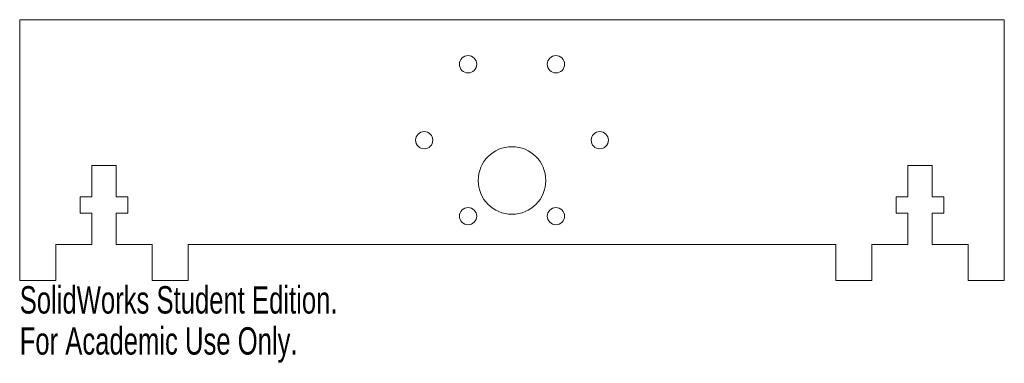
# Model space of a CAD drawing. Header units: inches. Extents: x -3.42 to 3.42, y -1.61 to 0.78.
import ezdxf

# ---------------------------------------------------------------- set-up
doc = ezdxf.new("R2010")
doc.units = ezdxf.units.IN
doc.header["$MEASUREMENT"] = 0
doc.styles.add('SLDTEXTSTYLE0', font='TXT', dxfattribs={"width": 0.7})

msp = doc.modelspace()

# ---------------------------------------------------------------- linework, layer by layer
at = {"color": 7, "linetype": 'Continuous', "lineweight": 15}
for p, q in [((3.42, 0.7816), (-3.42, 0.7816)), ((-3.42, -1.0316), (-3.42, 0.7816)), ((3.42, -1.0316), (3.42, 0.7816)), ((-2.92, -0.4496), (-2.92, -0.2316)), ((-2.92, -0.2316), (-2.75, -0.2316)), ((-2.75, -0.2316), (-2.75, -0.4496)), ((2.75, -0.2316), (2.75, -0.4496)), ((2.92, -0.2316), (2.75, -0.2316)), ((2.92, -0.4496), (2.92, -0.2316)), ((-3.0004, -0.5637), (-3.0004, -0.4496)), ((-3.0004, -0.4496), (-2.92, -0.4496)), ((-2.75, -0.4496), (-2.6696, -0.4496)), ((-2.6696, -0.4496), (-2.6696, -0.5637)), ((2.6696, -0.4496), (2.6696, -0.5637)), ((2.75, -0.4496), (2.6696, -0.4496)), ((3.0004, -0.4496), (2.92, -0.4496)), ((3.0004, -0.5637), (3.0004, -0.4496)), ((-2.92, -0.5637), (-3.0004, -0.5637)), ((-2.92, -0.7816), (-2.92, -0.5637)), ((-2.6696, -0.5637), (-2.75, -0.5637)), ((-2.75, -0.5637), (-2.75, -0.7816)), ((2.6696, -0.5637), (2.75, -0.5637)), ((2.75, -0.5637), (2.75, -0.7816)), ((2.92, -0.5637), (3.0004, -0.5637)), ((2.92, -0.7816), (2.92, -0.5637)), ((-3.17, -0.7816), (-3.17, -1.0316)), ((-3.17, -0.7816), (-2.92, -0.7816)), ((-2.5, -0.7816), (-2.75, -0.7816)), ((-2.5, -0.7816), (-2.5, -1.0316)), ((-2.25, -1.0316), (-2.25, -0.7816)), ((2.25, -0.7816), (-2.25, -0.7816)), ((2.25, -1.0316), (2.25, -0.7816)), ((2.5, -0.7816), (2.5, -1.0316)), ((2.5, -0.7816), (2.75, -0.7816)), ((3.17, -0.7816), (2.92, -0.7816)), ((3.17, -0.7816), (3.17, -1.0316)), ((-3.17, -1.0316), (-3.42, -1.0316)), ((-2.5, -1.0316), (-2.25, -1.0316)), ((2.5, -1.0316), (2.25, -1.0316)), ((3.17, -1.0316), (3.42, -1.0316))]:
    msp.add_line(p, q, dxfattribs=at)
for centre, radius in [((-0.305, 0.4716), 0.06), ((0.305, 0.4716), 0.06), ((-0.61, -0.0566), 0.06), ((0.61, -0.0566), 0.06), ((0, -0.3366), 0.235), ((-0.305, -0.5849), 0.06), ((0.305, -0.5849), 0.06)]:
    msp.add_circle(centre, radius, dxfattribs=at)

# ---------------------------------------------------------------- texts
at = {"color": 7, "linetype": 'Continuous', "char_height": 0.1903, "attachment_point": 1, "style": 'SLDTEXTSTYLE0'}
for s, insert in [('SolidWorks Student Edition.', (-3.42, -1.0718)), ('For Academic Use Only.', (-3.42, -1.3572))]:
    msp.add_mtext(s, dxfattribs=dict(at, insert=insert))

doc.saveas('drawing.dxf')
